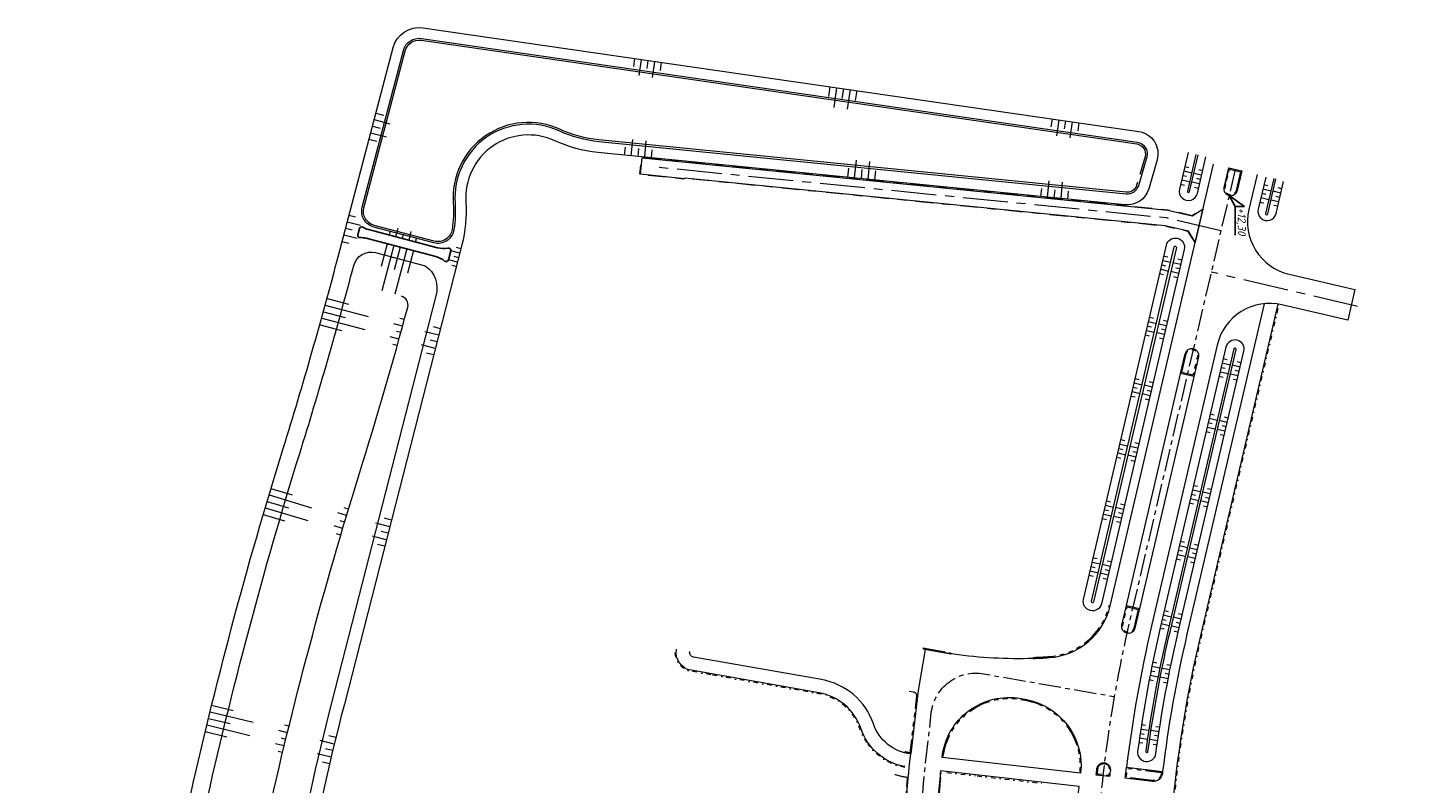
# Model space of a CAD drawing. Header units: metres. Extents: x 232828 to 233293, y 552798 to 553286.
# Tile 3 of 4: x 232829 to 233135, y 553118 to 553286. Entities that reach past the tile are written whole.
import ezdxf
from ezdxf.enums import TextEntityAlignment as Align

# ---------------------------------------------------------------- set-up
doc = ezdxf.new("R2010")
doc.units = ezdxf.units.M
for name, pattern in [('AM-AS', [16, 10, -2, 2, -2]), ('VH-GELEIDEBAND', [6, 2, -2, 0, -2]), ('VH-OPSLUITBAND', [10, 4, -2, 2, -2]), ('VH-RWSBAND', [24, 10, -2, 2, -2, 2, -2, 2, -2])]:
    doc.linetypes.add(name, pattern=pattern)
doc.layers.get('0').transparency = 0.6
for name, color, linetype, lineweight in [('B-WE-AM-AS_A-G', 7, 'AM-AS', 13), ('B-WE-GW-TALUD-S', 144, 'Continuous', 5), ('B-WE-GW-WATERGANG_WATERLIJN_WATERSCHAP-G', 150, 'Continuous', 13), ('B-WE-GW-WATERGANG_ZAKSLOOT-BODEM-G', 144, 'Continuous', 5), ('B-WE-OB-BESCHOEIING-G', 7, 'OB-BESCHOEIING', 5), ('B-WE-VH-KANTOPSLUITING_VOORKANTBAND-G', 7, 'Continuous', 13), ('B-WE-VH-KANTVERHARDING-G', 7, 'Continuous', 13), ('X-XX-AL-HOOGTELABEL-S', 7, 'Continuous', 25)]:
    doc.layers.add(name, color=color, linetype=linetype, lineweight=lineweight)
for name, color, linetype, lineweight, true_color in [('B-WE-GW-WATERGANG_INSTEEK-G', 7, 'Continuous', 13, 0x004c00), ('B-WE-GW-WATERGANG_ZAKSLOOT-INSTEEK-G', 7, 'Continuous', 5, 0x004c00), ('B-WE-GW-WATERGANG_ZAKSLOOT-TALUD-S', 7, 'Continuous', 5, 0x004c00), ('B-WE-VH-KANTOPSLUITING_GELEIDEBAND_70X200-G', 20, 'VH-GELEIDEBAND', 9, 0xff3f00), ('B-WE-VH-KANTOPSLUITING_OPSLUITBAND_80X200-G', 150, 'VH-OPSLUITBAND', 9, 0x007fff), ('B-WE-VH-KANTOPSLUITING_TROTTOIRBAND_RWS_115-225-G', 7, 'VH-RWSBAND', 9, 0x33cc00)]:
    doc.layers.add(name, color=color, linetype=linetype, lineweight=lineweight, true_color=true_color)
doc.layers.add('B-WE-VH-VERHARDING_TEGEL-A', color=252, linetype='Continuous', lineweight=5, transparency=0.6)
doc.styles.add('NLCS-ISO', font='NLCS-ISO.ttf')
doc.linetypes.add('OB-BESCHOEIING', pattern='A,30,-5,[1,NLCS.SHX,S=1,R=0,X=0,Y=0],-5', length=40)

# ---------------------------------------------------------------- blocks, each defined once
blk = doc.blocks.new('S04')
at = {"color": 0}
for p, q in [((0, 0.502), (0.502, 0.502)), ((0, 0.251), (1.004, 0.251)), ((0, 0), (0.502, 0)), ((0, -0.251), (1.004, -0.251)), ((0, -0.502), (0.502, -0.502))]:
    blk.add_line(p, q, dxfattribs=at)
blk = doc.blocks.new('B-SAL-HOOGTELABEL_02-SO')
for p, q in [((2.46, 3.44), (0, 0)), ((2.46, 1.31), (2.46, 3.44)), ((0, 0), (2.46, 1.31)), ((8.84, 1.31), (2.46, 1.31))]:
    blk.add_line(p, q)
at = {"style": 'NLCS-ISO', "oblique": 13.5}
blk.add_attdef('...', text='', height=1.8, dxfattribs=at).set_placement((5.77, 2.62), align=Align.MIDDLE)

msp = doc.modelspace()

# ---------------------------------------------------------------- linework, layer by layer
at = {"layer": 'B-WE-AM-AS_A-G'}
msp.add_line((233124.8, 553223.75), (233092.19, 553231.38), dxfattribs=at)
at = {"layer": 'B-WE-AM-AS_A-G', "flags": 128}
msp.add_lwpolyline([(233094.35, 553240.6), (233082.22, 553243.44), (232968.6, 553254.73)], dxfattribs=at)
at = {"layer": 'B-WE-AM-AS_A-G', "ltscale": 0.5, "flags": 128}
for points in [[(233097.54, 553254.26), (233074.03, 553153.73, 0.032772), (233067.61, 553114.98, 0.17532), (233092.69, 553016.05, 0.038707)], [(233028.34, 553098.12, -0.055671), (233028.38, 553120.32), (233029.84, 553133.22, -0.431724), (233041.49, 553141.94), (233070.59, 553136.87)]]:
    msp.add_lwpolyline(points, format="xyb", dxfattribs=at)
at = {"layer": 'B-WE-GW-WATERGANG_INSTEEK-G', "flags": 128}
for points in [[(232829.26, 552920.14, -0.019571), (232864.29, 553112.61, -0.020576), (232885.46, 553192.1, 0.011182), (232897.78, 553235.1), (232909.93, 553281.37, -0.381504), (232916.59, 553285.78), (233076.04, 553262.7, -0.455382), (233080.12, 553256.36), (233078.27, 553249.95, -0.361506), (233072.97, 553246.37), (232955.53, 553258.04)], [(232955.53, 553258.04, -0.083347), (232945.95, 553260.64, 0.571036), (232926.15, 553246.92, -0.078644), (232925.26, 553237.44), (232899.09, 553135.21, 0.021562), (232889.93, 553093.09), (232859.84, 552918.66, 0.412669)]]:
    msp.add_lwpolyline(points, format="xyb", dxfattribs=at)
at = {"layer": 'B-WE-GW-WATERGANG_INSTEEK-G', "lineweight": 25, "elevation": 10.6, "flags": 128}
msp.add_lwpolyline([(232902.59, 553239.08, -0.497636), (232902.09, 553239.71), (232902.45, 553241.08, -0.497637), (232903.19, 553241.38, 0.069184), (232904.46, 553240.85), (232919.87, 553236.81, 0.116734), (232922.17, 553236.75, -0.555977), (232922.78, 553236.11), (232922.27, 553234.11, -0.551525), (232921.43, 553233.84, 0.110271), (232919.5, 553234.84), (232903.95, 553238.92, 0.069149)], format="xyb", close=True, dxfattribs=at)
at = {"layer": 'B-WE-GW-WATERGANG_WATERLIJN_WATERSCHAP-G', "flags": 128}
msp.add_lwpolyline([(233077.82, 553257.03), (233075.96, 553250.62, -0.361506), (233073.21, 553248.76), (232955.77, 553260.42, -0.083347), (232946.95, 553262.82, 0.570806), (232923.75, 553246.75, -0.052831), (232923.51, 553240.85, -0.446586), (232919.03, 553237.89), (232905.64, 553241.41, -0.414214), (232903.08, 553245.81), (232912.25, 553280.76, -0.381504), (232916.25, 553283.41), (233075.69, 553260.32, -0.455382), (233077.82, 553257.03), (233076.65, 553252.98)], format="xyb", dxfattribs=at)
msp.add_lwpolyline([(232852.54, 552817.32, -0.165968), (232833.07, 552919.6, -0.019571), (232868.05, 553111.77, -0.020576), (232889.14, 553190.96, 0.01086), (232901.18, 553232.87, -0.413836), (232906.06, 553235.72), (232917.09, 553232.82, -0.326065), (232919.46, 553226.09), (232895.58, 553132.84, 0.019637), (232887.17, 553093.63), (232857.07, 552919.13, 0.412679), (232865.66, 552906.9), (232935.1, 552894.54, 0.25769), (232952.58, 552900.49), (233023.5, 552978.59, 0.128615), (233052.8, 553034.65, -0.690262), (233062.07, 553035.93), (233071.32, 553018.96, -0.384457), (233070.01, 553013.49, 0.075127), (233010.71, 552958.04, -0.010345), (232963.26, 552900.5, -0.042747), (232932.77, 552870.64, 0.027695), (232912.43, 552851.88, -0.00934), (232874.38, 552814.12, -0.488244)], format="xyb", close=True, dxfattribs=at)
at = {"layer": 'B-WE-GW-WATERGANG_ZAKSLOOT-BODEM-G', "flags": 128}
for points in [[(233088.77, 553257.58), (233086.87, 553249.44, 1), (233087.35, 553249.33), (233089.26, 553257.47)], [(233106.11, 553252.26), (233104.29, 553244.47, 1), (233104.78, 553244.35), (233106.6, 553252.14)], [(233097.23, 553214.28), (233082.6, 553151.73, 0.023621), (233077.61, 553124.69, 1), (233078.1, 553124.63, -0.023615), (233083.09, 553151.61), (233097.72, 553214.17, 1), (233097.23, 553214.28)]]:
    msp.add_lwpolyline(points, format="xyb", dxfattribs=at)
at = {"layer": 'B-WE-GW-WATERGANG_ZAKSLOOT-BODEM-G', "ltscale": 0.5, "flags": 128}
msp.add_lwpolyline([(233084.44, 553236.86), (233065.98, 553157.95, -1), (233065.49, 553158.07), (233083.95, 553236.98, -1)], format="xyb", close=True, dxfattribs=at)
at = {"layer": 'B-WE-GW-WATERGANG_ZAKSLOOT-INSTEEK-G', "flags": 128}
for points in [[(233087.02, 553257.99), (233085.11, 553249.85, 1), (233089.1, 553248.92), (233091.01, 553257.06)], [(233104.32, 553252.5), (233102.65, 553245.37, 1), (233106.65, 553244.44), (233108.31, 553251.57)]]:
    msp.add_lwpolyline(points, format="xyb", dxfattribs=at)
at = {"layer": 'B-WE-GW-WATERGANG_ZAKSLOOT-INSTEEK-G', "ltscale": 0.5, "flags": 128}
msp.add_lwpolyline([(233086.19, 553236.45), (233067.73, 553157.54, -1), (233063.74, 553158.48), (233082.2, 553237.39, -1)], format="xyb", close=True, dxfattribs=at)
at = {"layer": 'B-WE-GW-WATERGANG_ZAKSLOOT-INSTEEK-G', "flags": 128}
msp.add_lwpolyline([(233095.48, 553214.69), (233080.85, 553152.14, 0.023799), (233075.8, 553124.72, 1), (233079.86, 553124.17, -0.023799), (233084.84, 553151.2), (233099.47, 553213.76, 1)], format="xyb", close=True, dxfattribs=at)
at = {"layer": 'B-WE-OB-BESCHOEIING-G', "ltscale": 0.2, "flags": 128}
for points in [[(233075.77, 553251.41), (233075.58, 553250.73, -0.361506), (233073.25, 553249.16), (232955.81, 553260.82, -0.083347), (232947.12, 553263.18, 0.570771), (232923.35, 553246.73, -0.052815), (232923.11, 553240.91, -0.446586), (232919.13, 553238.28), (232905.75, 553241.8, -0.414214), (232903.46, 553245.7), (232912.64, 553280.66, -0.381504), (232916.19, 553283.01), (233075.64, 553259.93, -0.455382), (233077.44, 553257.14), (233076.26, 553253.09)], [(232950.39, 552897.93, -0.022396), (232941.98, 552891.03, -0.207367), (232922.12, 552886.31, 1.192946), (232922.12, 552886.29), (232863.94, 552896.65, -0.40417), (232847.23, 552919.73, -0.019357), (232881.71, 553108.73, -0.020576), (232902.51, 553186.8, 0.010376), (232913.2, 553223.57, 0.415742), (232911.78, 553226.02)]]:
    msp.add_lwpolyline(points, format="xyb", dxfattribs=at)
msp.add_lwpolyline([(233077.44, 553257.14), (233076.4, 553253.56)], dxfattribs=at)
at = {"layer": 'B-WE-VH-KANTOPSLUITING_GELEIDEBAND_70X200-G', "ltscale": 0.5}
for p, q in [((233033.32, 553119.95), (233039.64, 553119.24)), ((233040.08, 553119.19), (233054.54, 553117.55))]:
    msp.add_line(p, q, dxfattribs=at)
at = {"layer": 'B-WE-VH-KANTOPSLUITING_GELEIDEBAND_70X200-G', "ltscale": 0.5, "flags": 128}
for points in [[(233107.03, 553223.25), (233089.9, 553150.02, 0.032772), (233083.83, 553113.37, 0.024313), (233083.18, 553100.39, 0.032341), (233084.14, 553085.08, 0.386613), (233096.23, 553074.79), (233275.24, 553080.65, -0.254086), (233283.94, 553076.28), (233290.5, 553066.87, 0.322796), (233292.48, 553066.17), (233293.12, 553066.36)], [(232980.69, 553141.74), (232976.28, 553142.51, -0.414213), (232972.87, 553147.37), (232972.89, 553147.48)], [(233015.48, 553126.62, -0.065972), (233013.93, 553129.72, 0.272805), (233004.81, 553137.5), (233000.83, 553138.2)], [(233023.93, 553121.06, -0.190303), (233015.74, 553126.25, -0.190303)]]:
    msp.add_lwpolyline(points, format="xyb", dxfattribs=at)
msp.add_lwpolyline([(233000.38, 553138.28), (232981.13, 553141.66)], dxfattribs=at)
at = {"layer": 'B-WE-VH-KANTOPSLUITING_OPSLUITBAND_80X200-G', "flags": 128}
msp.add_lwpolyline([(233088.59, 553237.95), (233087.07, 553240.41), (233081.91, 553241.61), (232975, 553252.23), (232974.98, 553252.08), (232964.93, 553253.08), (232965.31, 553256.91), (233082.52, 553245.27), (233087.91, 553244.01), (233090.37, 553245.53)], dxfattribs=at)
at = {"layer": 'B-WE-VH-KANTOPSLUITING_TROTTOIRBAND_RWS_115-225-G', "ltscale": 0.5}
msp.add_line((233027.96, 553147.69), (233034.2, 553146.62), dxfattribs=at)
at = {"layer": 'B-WE-VH-KANTOPSLUITING_TROTTOIRBAND_RWS_115-225-G', "ltscale": 0.5, "flags": 128}
for points in [[(233098.73, 553253.75), (233097.76, 553249.59, -1), (233095.28, 553250.17), (233096.25, 553254.33)], [(233085.65, 553209.01), (233086.62, 553213.17, -1), (233089.11, 553212.59), (233088.13, 553208.42)], [(233075.94, 553156.29), (233074.96, 553152.13, -1), (233072.48, 553152.71), (233073.46, 553156.87)], [(233066.82, 553119.6, -0.001022), (233066.96, 553120.82, -0.997332), (233069.49, 553120.53, 0.001015), (233069.35, 553119.31)], [(233079.12, 553118.2), (233073.28, 553118.87, -0.001719), (233073.51, 553120.88), (233081.11, 553119.95, 0.000174), (233081.08, 553119.75, -0.412187)]]:
    msp.add_lwpolyline(points, format="xyb", close=True, dxfattribs=at)
for points in [[(233052.52, 553145.58, 0.009024), (233056.12, 553145.77, 0.328699), (233069.46, 553157.14)], [(233024.91, 553138.08), (233025.89, 553137.9, -0.396644), (233026.53, 553137.05), (233025.08, 553124.34, -0.030175), (233023.93, 553124.57)], [(233032.49, 553123.5, -0.428474), (233049.68, 553136.22), (233050.73, 553136.04, -0.392517), (233062.9, 553120.04)], [(233021.72, 553119.54, 0.046601), (233024.49, 553118.92, 0.010519), (233024.17, 553114.64)], [(233031.58, 553113.83, -0.015677), (233032.07, 553119.84)]]:
    msp.add_lwpolyline(points, format="xyb", dxfattribs=at)
at = {"layer": 'B-WE-VH-KANTOPSLUITING_VOORKANTBAND-G'}
msp.add_line((233027.92, 553147.47), (233034.16, 553146.4), dxfattribs=at)
at = {"layer": 'B-WE-VH-KANTOPSLUITING_VOORKANTBAND-G', "flags": 128}
msp.add_lwpolyline([(233088.63, 553238.09), (233087.13, 553240.49), (233081.93, 553241.71), (232974.91, 553252.34), (232974.89, 553252.19), (232965.04, 553253.17), (232965.4, 553256.8), (233082.5, 553245.17), (233087.93, 553243.9), (233090.33, 553245.39)], close=True, dxfattribs=at)
for points in [[(233099, 553253.92), (233097.98, 553249.54, -1), (233095.06, 553250.22), (233096.08, 553254.6)], [(233085.38, 553208.84), (233086.4, 553213.22, -1), (233089.32, 553212.54), (233088.3, 553208.15)], [(233076.21, 553156.46), (233075.18, 553152.08, -1), (233072.26, 553152.76), (233073.29, 553157.14)], [(233032.24, 553123.3), (233032.24, 553123.36, -0.431724), (233049.72, 553136.45), (233050.77, 553136.26, -0.39654), (233063.1, 553119.81), (233063.1, 553119.8)], [(233066.57, 553119.4, -0.001208), (233066.74, 553120.85, -0.99754), (233069.72, 553120.5, 0.001202), (233069.55, 553119.06)], [(233079.09, 553117.98), (233073.03, 553118.67, -0.0021), (233073.32, 553121.13), (233081.36, 553120.15, 0.00037), (233081.31, 553119.73, -0.412187)]]:
    msp.add_lwpolyline(points, format="xyb", close=True, dxfattribs=at)
for points in [[(233107.06, 553224.27), (233089.71, 553150.07, 0.032772), (233083.63, 553113.39, 0.024313), (233082.98, 553100.39, 0.032341), (233083.95, 553085.06, 0.386613), (233096.24, 553074.59), (233275.25, 553080.45, -0.254086), (233283.78, 553076.16), (233290.33, 553066.75, 0.322796), (233292.54, 553065.98)], [(233052.53, 553145.35, 0.009024), (233056.13, 553145.54, 0.328699), (233069.68, 553157.09, 0.328699)], [(233052.53, 553145.35, -0.044432), (233034.82, 553146.31, -0.007357), (233031.91, 553146.77), (233028.5, 553147.37), (233026.9, 553138.23), (233025.28, 553124.09, -0.2892), (233016.95, 553130.77, 0.272803), (233005.37, 553140.66), (232976.83, 553145.66, -0.414433), (232976.02, 553146.82), (232976.04, 553146.92)]]:
    msp.add_lwpolyline(points, format="xyb", dxfattribs=at)
at = {"layer": 'B-WE-VH-KANTOPSLUITING_VOORKANTBAND-G', "ltscale": 0.5, "flags": 128}
msp.add_lwpolyline([(233023.96, 553121.26, -0.268651), (233014.12, 553129.79, 0.272805), (233004.85, 553137.7), (232976.32, 553142.71, -0.414213), (232973.07, 553147.34), (232973.09, 553147.44)], format="xyb", dxfattribs=at)
at = {"layer": 'B-WE-VH-KANTVERHARDING-G', "flags": 128}
msp.add_lwpolyline([(233069.68, 553157.09), (233092.68, 553255.4)], dxfattribs=at)
for points in [[(233096.09, 553254.61), (233095.06, 553250.22, 1.000008), (233097.98, 553249.54), (233099, 553253.92)], [(233102.42, 553253.15), (233100.59, 553245.33, 0.414214), (233109.54, 553230.91), (233124.2, 553227.49), (233122.6, 553220.67), (233107.95, 553224.1, 0.414214), (233093.53, 553215.15), (233078.9, 553152.59, 0.027101), (233073.32, 553121.13)], [(233104, 553224.35), (233086.79, 553150.75, 0.027101), (233081.36, 553120.15)], [(233073.29, 553157.14), (233086.4, 553213.22, -1), (233089.32, 553212.54), (233076.21, 553156.46)], [(233031.33, 553113.32, 0.035979), (233031.72, 553099.46), (233024.75, 553098.76, -0.059816), (233025.28, 553124.09)], [(233062.16, 553109.6, -0.009656), (233062.66, 553115.76, -0.000869), (233062.77, 553116.81), (233031.9, 553120.32, 0.002721), (233031.78, 553119.27, 0.015458), (233031.33, 553113.32)]]:
    msp.add_lwpolyline(points, format="xyb", dxfattribs=at)
at = {"layer": 'B-WE-VH-VERHARDING_TEGEL-A'}
msp.add_line((233024.73, 553119.12), (233024.91, 553120.91), dxfattribs=at)

# ---------------------------------------------------------------- block references
at = {"layer": 'B-WE-GW-TALUD-S'}
for p, xscale, yscale, rotation in [((232966.71, 553278.53), -3.6, 6, 81.76267322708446), ((233010.24, 553272.23), -4.4, 6, 81.76267322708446), ((232905.33, 553263.89), -3.6, 6.000000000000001, 165.2908973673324), ((233059.72, 553265.06), -3.6, 6, 81.76267322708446), ((232964.5, 553257.14), 3.6, 5.999999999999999, 84.33385367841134), ((233014.25, 553252.2), 3.999999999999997, 5.999999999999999, 84.32697759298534), ((233057.24, 553247.93), 3.6, 5.999999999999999, 84.33385367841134), ((232899.37, 553241.14), -3, 6, 165.9000460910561), ((232912.04, 553238.86, 10.6), -2, 6.000000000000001, 255.2908973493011), ((232911.54, 553236.93, 10.6), 10.4, 6, 255.2908973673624), ((232924.54, 553234.59), 2.05, 4.1, 165.3633072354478), ((232894.46, 553222.56), 9.85, 6, 345.2124550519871), ((232911.64, 553217.92), 2, 6.000000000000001, 164.7384289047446), ((232919.73, 553215.85), 3.2, 6, 165.3633072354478), ((232881.88, 553180.32), 9.85, 5.999999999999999, 343.3448753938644), ((232899.14, 553175.73), 2, 6, 163.403589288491), ((232908.81, 553173.24), 3.2, 6, 165.3633072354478), ((232868.81, 553132.01), 9.85, 6, 346.4008952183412), ((232886.05, 553127.34), 2, 5.999999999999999, 166.3276888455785), ((232896.48, 553124.84), 3.2, 5.999999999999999, 166.3214567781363)]:
    msp.add_blockref('S04', p, dxfattribs=dict(at, xscale=xscale, yscale=yscale, rotation=rotation))
at = {"layer": 'B-WE-GW-WATERGANG_ZAKSLOOT-TALUD-S', "yscale": 4}
for p, xscale, rotation in [((233085.83, 553252.93), 1.8, 346.8349741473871), ((233089.83, 553251.99), -1.8, 346.8349741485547), ((233081.16, 553233.01), 1.8, 346.8349741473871), ((233085.17, 553232.08), -1.8, 346.8349741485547), ((233077.98, 553219.38), 1.8, 346.8349741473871), ((233081.98, 553218.44), -1.8, 346.8349741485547), ((233094.42, 553210.18), 1.8, 346.8349741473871), ((233098.42, 553209.25), -1.8, 346.8349741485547), ((233074.79, 553205.75), 1.8, 346.8349741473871), ((233078.79, 553204.81), -1.8, 346.8349741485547), ((233091.53, 553197.86), 1.8, 346.8349741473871), ((233095.54, 553196.92), -1.8, 346.8349741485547), ((233071.6, 553192.12), 1.8, 346.8349741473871), ((233075.61, 553191.18), -1.8, 346.8349741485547), ((233087.81, 553181.94), 1.8, 346.8349741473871), ((233091.81, 553181), -1.8, 346.8349741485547), ((233068.41, 553178.48), 1.8, 346.8349741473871), ((233072.42, 553177.55), -1.8, 346.8349741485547), ((233084.9, 553169.5), 1.8, 346.8349741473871), ((233088.9, 553168.56), -1.8, 346.8349741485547), ((233065.45, 553165.83), 1.8, 346.8349741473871), ((233069.46, 553164.89), -1.8, 346.8349741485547), ((233081.29, 553154.08), 1.8, 346.8349741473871), ((233085.3, 553153.14), -1.8, 346.8349741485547), ((233078.78, 553142.62), 1.8, 348.7406497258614), ((233082.81, 553141.81), -1.8, 348.7406497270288), ((233076.35, 553128.65), 1.8, 351.513223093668), ((233080.42, 553128.04), -1.8, 351.5132230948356)]:
    msp.add_blockref('S04', p, dxfattribs=dict(at, xscale=xscale, rotation=rotation))
at = {"layer": 'B-WE-GW-WATERGANG_ZAKSLOOT-TALUD-S', "yscale": 4, "zscale": 2.25}
for p, xscale, rotation in [((233103.48, 553248.94), 1.8, 346.8349741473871), ((233107.49, 553248), -1.8, 346.8349741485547)]:
    msp.add_blockref('S04', p, dxfattribs=dict(at, xscale=xscale, rotation=rotation))
at = {"layer": 'X-XX-AL-HOOGTELABEL-S', "rotation": 270}
msp.add_blockref('B-SAL-HOOGTELABEL_02-SO', (233096.18, 553248.42), dxfattribs=at).add_auto_attribs({'...': '+12,30'})

doc.saveas('drawing.dxf')
